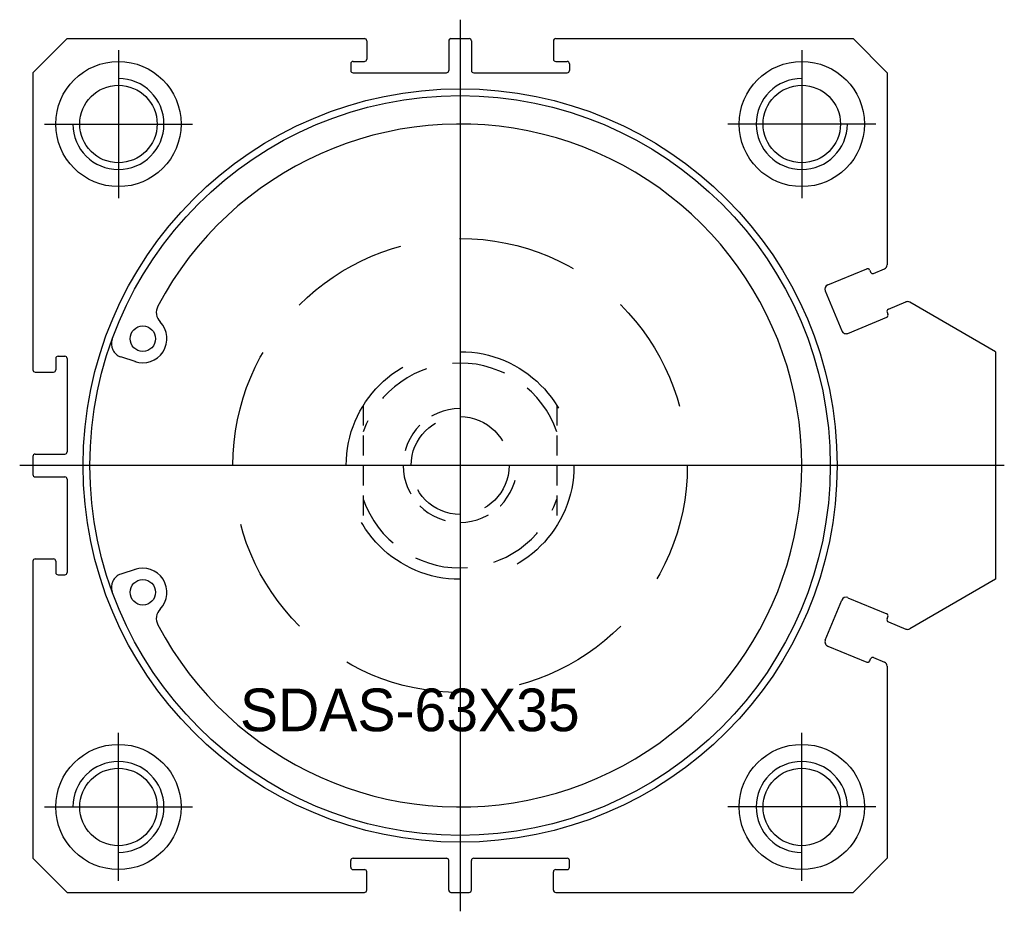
# Model space of a CAD drawing. Header units: millimetres. Extents: x -1657 to 8845, y -11980 to 3013.
# Tile 179 of 256: x -571 to -485, y 1549 to 1628. Entities that reach past the tile are written whole.
import ezdxf

# ---------------------------------------------------------------- set-up
doc = ezdxf.new("R2010")
doc.units = ezdxf.units.MM
doc.linetypes.add('DASHED', pattern=[0.75, 0.5, -0.25])
doc.layers.add('SHELL裁切气缸', color=252, linetype='Continuous')

# ---------------------------------------------------------------- blocks, each defined once
blk = doc.blocks.new('1FBEA')
at = {"layer": 'SHELL裁切气缸'}
for p, q in [((-35.961, 21.998), (-35.961, -56.335)), ((-70.461, 20.331), (-73.461, 17.331)), ((-70.461, 20.331), (-44.361, 20.331)), ((-44.161, 20.131), (-44.161, 18.531)), ((-36.961, 20.131), (-36.961, 17.531)), ((-36.761, 20.331), (-35.161, 20.331)), ((-34.961, 20.131), (-34.961, 17.531)), ((-27.761, 20.131), (-27.761, 18.531)), ((-27.561, 20.331), (-1.461, 20.331)), ((1.539, 17.331), (-1.461, 20.331)), ((-45.361, 18.331), (-44.361, 18.331)), ((-27.561, 18.331), (-26.561, 18.331)), ((-73.461, 17.331), (-73.461, -8.769)), ((-45.561, 18.131), (-45.561, 17.531)), ((-45.361, 17.331), (-37.161, 17.331)), ((-34.761, 17.331), (-26.561, 17.331)), ((-26.361, 18.131), (-26.361, 17.531)), ((1.539, 17.331), (1.539, 0.472)), ((-3.68, -1.308), (-0.261, 0.108)), ((0, 0), (0.077, -0.185)), ((0.338, -0.293), (1.292, 0.102)), ((-3.896, -1.83), (-2.442, -5.341)), ((1.639, -3.434), (3.164, -2.803)), ((11.039, -7.169), (3.517, -2.826)), ((-1.919, -5.558), (1.499, -4.142)), ((1.531, -3.696), (1.607, -3.88)), ((-71.461, -7.769), (-71.461, -8.769)), ((-71.261, -7.569), (-70.661, -7.569)), ((-70.461, -7.769), (-70.461, -15.969)), ((-64.389, -8.063), (-65.748, -7.628)), ((11.039, -7.169), (11.039, -27.169)), ((-73.261, -8.969), (-71.661, -8.969)), ((-73.461, -16.369), (-73.461, -17.969)), ((-73.261, -16.169), (-70.661, -16.169)), ((-73.261, -18.169), (-70.661, -18.169)), ((-70.461, -18.369), (-70.461, -26.569)), ((-73.461, -25.569), (-73.461, -51.669)), ((-73.261, -25.369), (-71.661, -25.369)), ((-71.461, -25.569), (-71.461, -26.569)), ((-71.261, -26.769), (-70.661, -26.769)), ((-64.389, -26.274), (-65.748, -26.709)), ((11.039, -27.169), (3.517, -31.511)), ((-3.896, -32.507), (-2.442, -28.996)), ((-1.919, -28.78), (1.499, -30.196)), ((1.531, -30.642), (1.607, -30.457)), ((1.639, -30.903), (3.164, -31.535)), ((-3.68, -33.03), (-0.261, -34.445)), ((0, -34.337), (0.077, -34.152)), ((0.338, -34.044), (1.292, -34.439)), ((1.539, -34.809), (1.539, -51.669)), ((-73.461, -51.669), (-70.461, -54.669)), ((-45.561, -52.469), (-45.561, -51.869)), ((-45.361, -51.669), (-37.161, -51.669)), ((-36.961, -54.469), (-36.961, -51.869)), ((-34.961, -54.469), (-34.961, -51.869)), ((-34.761, -51.669), (-26.561, -51.669)), ((-26.361, -52.469), (-26.361, -51.869)), ((-1.461, -54.669), (1.539, -51.669)), ((-45.361, -52.669), (-44.361, -52.669)), ((-27.561, -52.669), (-26.561, -52.669)), ((-44.161, -54.469), (-44.161, -52.869)), ((-27.761, -54.469), (-27.761, -52.869)), ((-70.461, -54.669), (-44.361, -54.669)), ((-36.761, -54.669), (-35.161, -54.669)), ((-27.561, -54.669), (-1.461, -54.669))]:
    blk.add_line(p, q, dxfattribs=at)
at = {"layer": 'SHELL裁切气缸', "ltscale": 0.5}
for p, q in [((-65.961, 19.331), (-65.961, 6.331)), ((-5.961, 19.331), (-5.961, 6.331)), ((-72.461, 12.831), (-59.461, 12.831)), ((0.539, 12.831), (-12.461, 12.831)), ((11.821, -17.169), (-74.628, -17.169)), ((-65.961, -53.669), (-65.961, -40.669)), ((-5.961, -53.669), (-5.961, -40.669)), ((-72.461, -47.169), (-59.461, -47.169)), ((0.539, -47.169), (-12.461, -47.169))]:
    blk.add_line(p, q, dxfattribs=at)
at = {"layer": 'SHELL裁切气缸', "color": 4, "linetype": 'DASHED', "ltscale": 3.511885}
for p, q in [((-44.461, -11.901), (-44.461, -22.436)), ((-27.461, -11.901), (-27.461, -22.436))]:
    blk.add_line(p, q, dxfattribs=at)
at = {"layer": 'SHELL裁切气缸'}
for centre, radius in [((-65.961, 12.831), 5.5), ((-5.961, 12.831), 5.5), ((-65.961, 12.831), 3.4), ((-35.961, -17.169), 33.1), ((-5.961, 12.831), 3.4), ((-35.961, -17.169), 32.5), ((-63.816, -6.028), 1.116), ((-63.816, -28.309), 1.116), ((-65.961, -47.169), 5.5), ((-5.961, -47.169), 5.5), ((-65.961, -47.169), 3.4), ((-5.961, -47.169), 3.4)]:
    blk.add_circle(centre, radius, dxfattribs=at)
at = {"layer": 'SHELL裁切气缸', "color": 4, "linetype": 'DASHED', "ltscale": 20.881}
blk.add_circle((-35.961, -17.169), 19.95, dxfattribs=at)
at = {"layer": 'SHELL裁切气缸', "color": 4, "linetype": 'DASHED', "ltscale": 20.933333}
blk.add_circle((-35.961, -17.169), 10, dxfattribs=at)
at = {"layer": 'SHELL裁切气缸', "color": 4, "linetype": 'DASHED', "ltscale": 9.001333}
blk.add_circle((-35.961, -17.169), 4.3, dxfattribs=at)
at = {"layer": 'SHELL裁切气缸'}
for centre, radius, start, end in [((-44.361, 20.131), 0.2, 0, 90), ((-36.761, 20.131), 0.2, 90, 180), ((-35.161, 20.131), 0.2, 0, 90), ((-27.561, 20.131), 0.2, 90, 180), ((-45.361, 18.131), 0.2, 90, 180), ((-44.361, 18.531), 0.2, 270, 0), ((-27.561, 18.531), 0.2, 180, 270), ((-26.561, 18.131), 0.2, 0, 90), ((-45.361, 17.531), 0.2, 180, 270), ((-37.161, 17.531), 0.2, 270, 0), ((-34.761, 17.531), 0.2, 180, 270), ((-26.561, 17.531), 0.2, 270, 0), ((-65.961, 12.831), 4, 180, 90), ((-5.961, 12.831), 4, 90, 0), ((-35.961, -17.169), 30, 207.82448, 152.17552), ((-0.185, -0.077), 0.2, 22.5, 112.5), ((1.139, 0.472), 0.4, 292.5, 0), ((0.261, -0.108), 0.2, 202.5, 292.5), ((-3.527, -1.677), 0.4, 112.5, 202.5), ((-61.431, -3.726), 1.2, 152.17552, 223.99301), ((1.716, -3.619), 0.2, 112.5, 202.5), ((3.317, -3.172), 0.4, 60, 112.5), ((1.422, -3.957), 0.2, 292.5, 22.5), ((-63.816, -6.028), 2.114, 250.22038, 43.99301), ((-2.072, -5.188), 0.4, 202.5, 292.5), ((-65.381, -6.485), 1.2, 160.04281, 252.23999), ((-71.261, -7.769), 0.2, 90, 180), ((-70.661, -7.769), 0.2, 0, 90), ((-73.261, -8.769), 0.2, 180, 270), ((-71.661, -8.769), 0.2, 270, 0), ((-73.261, -16.369), 0.2, 90, 180), ((-70.661, -15.969), 0.2, 270, 0), ((-73.261, -17.969), 0.2, 180, 270), ((-70.661, -18.369), 0.2, 0, 90), ((-73.261, -25.569), 0.2, 90, 180), ((-71.661, -25.569), 0.2, 0, 90), ((-71.261, -26.569), 0.2, 180, 270), ((-70.661, -26.569), 0.2, 270, 0), ((-65.381, -27.852), 1.2, 107.76001, 199.95719), ((-63.816, -28.309), 2.114, 316.00699, 109.77962), ((-2.072, -29.149), 0.4, 67.5, 157.5), ((-61.431, -30.611), 1.2, 136.00699, 207.82448), ((1.422, -30.38), 0.2, 337.5, 67.5), ((1.716, -30.718), 0.2, 157.5, 247.5), ((3.317, -31.165), 0.4, 247.5, 300), ((-3.527, -32.66), 0.4, 157.5, 247.5), ((-0.185, -34.261), 0.2, 247.5, 337.5), ((0.261, -34.229), 0.2, 67.5, 157.5), ((1.139, -34.809), 0.4, 0, 67.5), ((-65.961, -47.169), 4, 270, 180), ((-5.961, -47.169), 4, 0, 270), ((-45.361, -51.869), 0.2, 90, 180), ((-37.161, -51.869), 0.2, 0, 90), ((-34.761, -51.869), 0.2, 90, 180), ((-26.561, -51.869), 0.2, 0, 90), ((-45.361, -52.469), 0.2, 180, 270), ((-44.361, -52.869), 0.2, 0, 90), ((-27.561, -52.869), 0.2, 90, 180), ((-26.561, -52.469), 0.2, 270, 0), ((-44.361, -54.469), 0.2, 270, 0), ((-36.761, -54.469), 0.2, 180, 270), ((-35.161, -54.469), 0.2, 270, 0), ((-27.561, -54.469), 0.2, 180, 270)]:
    blk.add_arc(centre, radius, start, end, dxfattribs=at)
at = {"layer": 'SHELL裁切气缸', "color": 4, "linetype": 'DASHED', "ltscale": 9.42}
for start, end in [(19.18814, 160.81186), (199.18814, 340.81186)]:
    blk.add_arc((-35.961, -17.169), 9, start, end, dxfattribs=at)
at = {"layer": 'SHELL裁切气缸', "color": 4, "linetype": 'DASHED', "ltscale": 5.233333}
blk.add_arc((-35.961, -17.169), 5, 90, 0, dxfattribs=at)
at = {"layer": 'SHELL裁切气缸', "insert": (-55.286, -36.764), "char_height": 3.75, "width": 29.83845, "attachment_point": 1}
blk.add_mtext('SDAS-63X35', dxfattribs=at)

msp = doc.modelspace()

# ---------------------------------------------------------------- block references
at = {"layer": 'SHELL裁切气缸', "ltscale": 1.625}
msp.add_blockref('1FBEA', (-496.705, 1605.7576), dxfattribs=at)

doc.saveas('drawing.dxf')
